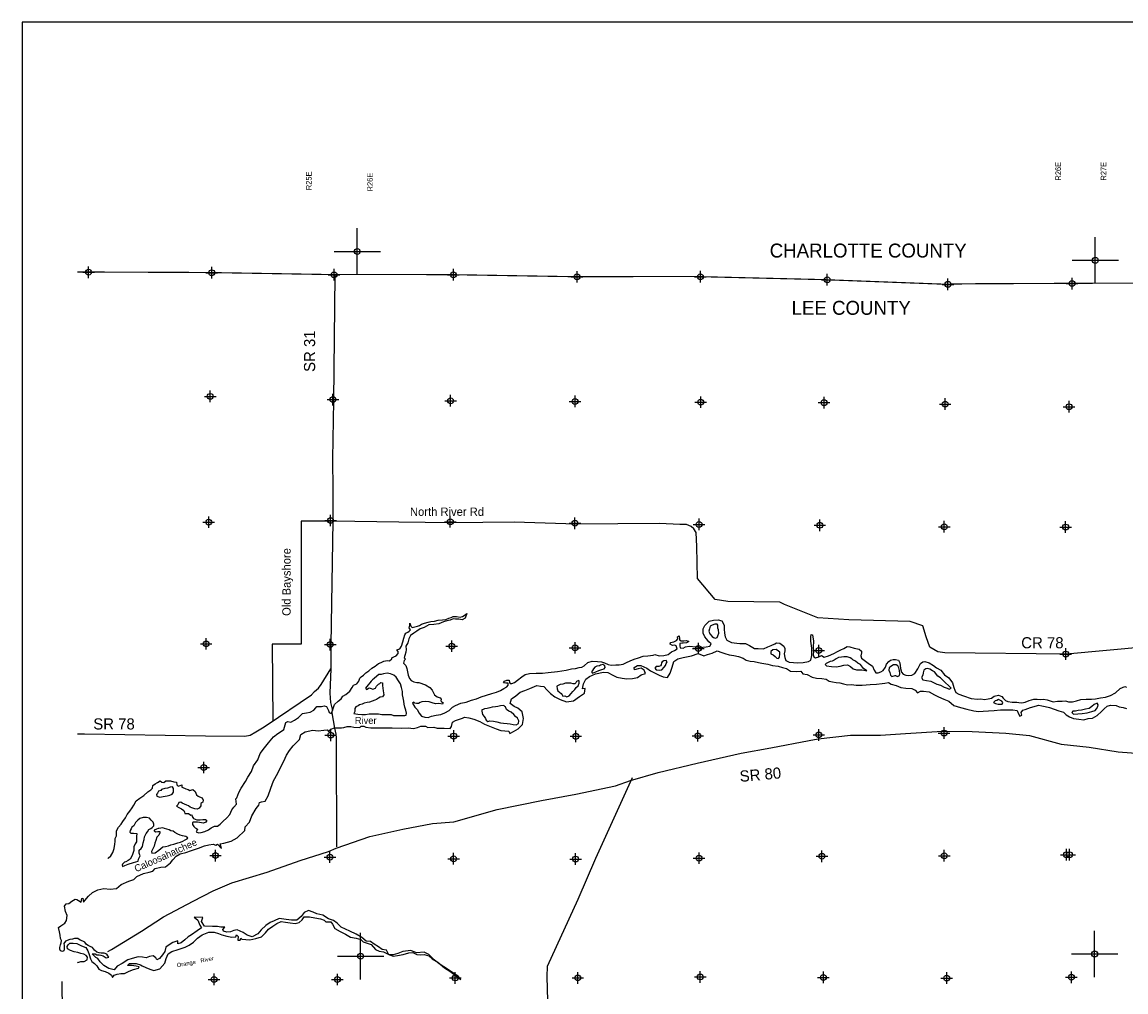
# Model space of a CAD drawing. Extents: x 238031 to 334031, y 833031 to 896862.
# Tile 2 of 3: x 238031 to 285495, y 855146 to 896862. Entities that reach past the tile are written whole.
import ezdxf

# ---------------------------------------------------------------- set-up
doc = ezdxf.new("R2010")
doc.units = 0
doc.header["$LTSCALE"] = 800
doc.header["$PDMODE"] = 34
doc.header["$PDSIZE"] = 250
doc.linetypes.add('PHANTOM', pattern=[0])
doc.layers.get('0').update_dxf_attribs({"linetype": 'CONTINUOUS'})
for name, color, linetype in [('BORDER', 1, 'CONTINUOUS'), ('COUNTY', 15, 'PHANTOM'), ('MAJROADS', 9, 'CONTINUOUS'), ('SEC', 2, 'CONTINUOUS'), ('TEXT', 7, 'CONTINUOUS'), ('WATER', 4, 'CONTINUOUS')]:
    doc.layers.add(name, color=color, linetype=linetype)

# ---------------------------------------------------------------- blocks, each defined once
blk = doc.blocks.new('TICK')
at = {"color": 0}
for points in [[(500, 0), (500, 1000)], [(0, 500), (1000, 500)]]:
    blk.add_lwpolyline(points, dxfattribs=at)
blk.add_point((500, 500), dxfattribs=at)

msp = doc.modelspace()

# ---------------------------------------------------------------- linework, layer by layer
at = {"layer": 'BORDER', "color": 0}
msp.add_lwpolyline([(238031, 833862), (334031, 833862), (334031, 896862), (238031, 896862)], close=True, dxfattribs=at)
at = {"layer": 'COUNTY', "color": 0, "const_width": 50}
msp.add_lwpolyline([(314888, 885827), (309574, 885814), (304211, 885726), (298807, 885713), (293461, 885675), (288984, 885630), (288208, 885645), (282929, 885623), (278920, 885606), (277966, 885592), (277594, 885590), (272402, 885786), (266950, 885917), (261647, 885912), (256329, 886000), (251194, 886003), (245934, 886091), (240641, 886112), (240408, 886113)], dxfattribs=at)
at = {"layer": 'MAJROADS', "color": 0}
for points in [[(251483, 885978), (251426, 880574), (251374, 878070), (251389, 876729), (251387, 875388), (251314, 870093), (251306, 869037), (251257, 867990), (251296, 867596), (251361, 867311), (251343, 867152), (251463, 866489), (251529, 866229), (251536, 866086), (251543, 865860), (251551, 861386)], [(251387, 875388), (250037, 875388), (250037, 870103), (248787, 870103), (248817, 866803)], [(288100, 870142), (282935, 869678), (277706, 869734), (277405, 869770), (277063, 869982), (276899, 870419), (276760, 870889), (276217, 871078), (273586, 871156), (272246, 871242), (270809, 871814), (270609, 871916), (268380, 871941), (267836, 872021), (267072, 872923), (267041, 874298), (267012, 874909), (266921, 875061), (266804, 875171), (266595, 875256), (266310, 875258), (265439, 875290), (261861, 875267), (259189, 875345), (256499, 875324), (254228, 875349), (251387, 875388)], [(240408, 866254), (240718, 866254), (245921, 866165), (247605, 866152), (247840, 866184), (248076, 866333), (248371, 866507), (248564, 866631), (250476, 867932), (250603, 868065), (250780, 868207), (250890, 868365), (251306, 869037)], [(241713, 856881), (241881, 856976), (243170, 857761), (244114, 858373), (245386, 859049), (246253, 859494), (247053, 859839), (248574, 860303), (249995, 860802), (251206, 861185), (251542, 861333), (252980, 861831), (254408, 862154), (255684, 862394), (256598, 862461), (258456, 862990), (260362, 863384), (261848, 863655), (263544, 864017), (264192, 864246), (265377, 864588), (267065, 864984), (268947, 865411), (270231, 865651), (271868, 865955), (272255, 866027), (273656, 866183), (274947, 866188), (276020, 866262), (277606, 866365), (278879, 866346), (280329, 866274), (281351, 866173), (282714, 865809), (283911, 865672), (285158, 865477), (286499, 865373)], [(264269, 864348), (262683, 860890), (261932, 859119), (260612, 856247), (260600, 855803), (260703, 851654)], [(239735, 855600), (239750, 854292), (241065, 854274), (246321, 853355), (251625, 852360), (254763, 851766), (256858, 851734), (259564, 851722), (260703, 851654)]]:
    msp.add_lwpolyline(points, dxfattribs=at)
at = {"layer": 'SEC', "color": 0}
for p in [(240890, 886102), (246184, 886082), (251444, 885994), (256579, 885991), (261897, 885903), (267199, 885907), (272652, 885777), (277844, 885581), (283179, 885614), (246121, 880763), (251398, 880625), (256457, 880572), (261809, 880543), (267212, 880513), (272514, 880492), (277723, 880430), (283050, 880319), (246058, 875352), (251294, 875424), (256445, 875370), (261805, 875307), (267141, 875253), (272334, 875216), (277686, 875153), (282904, 875142), (245946, 870118), (251281, 870088), (256508, 870018), (261809, 869947), (267111, 869917), (272288, 869830), (282908, 869679), (251302, 866189), (256589, 866152), (261842, 866140), (267087, 866162), (272291, 866201), (277678, 866281), (245841, 864799), (246348, 861013), (251266, 860944), (256586, 860874), (261830, 860862), (267143, 860900), (272422, 860981), (277683, 861002), (282937, 861049), (283071, 861048), (246285, 855685), (251589, 855681), (256658, 855746), (261928, 855751), (267190, 855789), (272485, 855769), (277789, 855740), (283151, 855778)]:
    msp.add_point(p, dxfattribs=at)
at = {"layer": 'WATER', "color": 0}
for points in [[(241713, 860912), (241729, 860904), (241847, 860995), (241932, 861145), (241992, 861313), (242018, 861497), (242036, 861622), (242036, 861748), (242087, 861865), (242096, 861940), (242089, 862082), (242182, 862232), (242292, 862357), (242368, 862482), (242478, 862641), (242554, 862774), (242664, 862916), (242765, 863066), (242833, 863183), (242935, 863366), (243095, 863483), (243271, 863599), (243440, 863757), (243574, 863839), (243642, 863914), (243651, 864032), (243760, 864098), (243853, 864156), (243971, 864222), (244037, 864171), (244129, 864154), (244213, 864220), (244414, 864219), (244556, 864185), (244665, 864167), (244690, 864058), (244748, 863999), (244823, 864032), (244899, 864057), (244898, 863956), (245015, 863905), (245074, 863880), (245166, 863846), (245241, 863812), (245375, 863853), (245467, 863768), (245533, 863626), (245599, 863566), (245666, 863533), (245775, 863498), (245824, 863389), (245807, 863314), (245723, 863256), (245714, 863147), (245646, 863047), (245554, 863006), (245462, 863023), (245328, 863066), (245253, 863100), (245186, 863150), (245119, 863184), (245019, 863227), (244910, 863261), (244861, 863303), (244768, 863287), (244726, 863195), (244675, 863137), (244767, 863086), (244884, 863018), (244984, 862951), (245008, 862884), (245025, 862817), (245184, 862816), (245292, 862756), (245334, 862764), (245351, 862697), (245400, 862605), (245475, 862579), (245551, 862553), (245693, 862544), (245802, 862560), (245869, 862560), (245919, 862568), (245978, 862526), (245935, 862450), (245826, 862409), (245659, 862436), (245567, 862453), (245449, 862445), (245382, 862454), (245357, 862429), (245365, 862345), (245415, 862261), (245473, 862202), (245531, 862177), (245581, 862126), (245548, 862085), (245522, 862034), (245614, 861992), (245731, 862000), (245891, 862040), (246050, 862123), (246168, 862198), (246302, 862272), (246436, 862280), (246554, 862363), (246664, 862471), (246832, 862629), (246959, 862779), (247052, 862979), (247137, 863096), (247247, 863221), (247215, 863455), (247265, 863497), (247351, 863731), (247452, 863914), (247638, 864198), (247732, 864381), (247892, 864632), (247978, 864866), (248164, 865124), (248274, 865399), (248452, 865641), (248629, 865866), (248840, 866116), (249025, 866265), (249185, 866357), (249286, 866440), (249346, 866640), (249372, 866741), (249464, 866782), (249581, 866756), (249741, 866830), (249918, 866955), (249977, 867013), (250086, 867121), (250254, 867153), (250413, 867177), (250573, 867269), (250657, 867360), (250699, 867418), (250767, 867426), (250900, 867417), (251018, 867458), (251127, 867424), (251209, 867256), (251242, 867164), (251317, 867121), (251377, 867230), (251402, 867338), (251471, 867514), (251622, 867647), (251757, 867755), (251816, 867863), (251959, 867938), (252127, 868079), (252221, 868237), (252288, 868337), (252431, 868404), (252516, 868512), (252550, 868646), (252617, 868704), (252710, 868770), (252819, 868878), (252937, 868953), (253072, 869069), (253215, 869152), (253350, 869268), (253467, 869309), (253593, 869367), (253736, 869400), (253836, 869382), (253929, 869474), (253937, 869516), (254021, 869557), (254114, 869598), (254207, 869698), (254207, 869790), (254149, 869858), (254275, 869899), (254343, 870024), (254403, 870199), (254445, 870358), (254488, 870509), (254531, 870584), (254615, 870617), (254674, 870658), (254733, 870716), (254674, 870800), (254700, 870918), (254709, 871010), (254742, 870875), (254809, 870825), (254926, 870849), (255035, 870873), (255119, 870906), (255203, 870964), (255329, 871006), (255488, 871055), (255614, 871079), (255765, 871095), (255924, 871136), (256109, 871151), (256251, 871167), (256377, 871225), (256478, 871249), (256570, 871299), (256713, 871298), (256863, 871263), (256964, 871296), (257040, 871338), (257157, 871429), (257089, 871228), (256955, 871146), (256804, 871180), (256662, 871181), (256570, 871190), (256435, 871141), (256293, 871108), (256158, 871059), (255949, 870985), (255731, 870944), (255521, 870937), (255319, 870821), (255143, 870764), (255009, 870664), (254874, 870573), (254739, 870473), (254663, 870332), (254620, 870156), (254535, 870014), (254543, 869872), (254534, 869755), (254482, 869613), (254465, 869521), (254515, 869453), (254456, 869395), (254438, 869286), (254530, 869185), (254579, 869051), (254603, 868917), (254628, 868774), (254685, 868631), (254768, 868547), (254869, 868488), (255011, 868453), (255094, 868461), (255379, 868359), (255562, 868240), (255662, 868131), (255720, 868013), (255761, 867921), (255878, 867845), (256011, 867802), (256053, 867735), (256044, 867668), (256085, 867617), (256135, 867575), (256102, 867517), (255951, 867551), (255809, 867544), (255666, 867578), (255533, 867621), (255374, 867639), (255223, 867623), (255147, 867590), (255072, 867549), (254996, 867549), (254921, 867566), (254879, 867609), (254821, 867567), (254912, 867391), (255020, 867298), (255111, 867130), (255202, 867003), (255344, 866969), (255486, 866951), (255638, 867001), (255839, 867049), (256032, 867082), (256216, 867156), (256401, 867247), (256536, 867388), (256662, 867471), (256897, 867562), (257124, 867610), (257359, 867701), (257577, 867758), (257770, 867832), (258005, 867906), (258232, 867980), (258433, 868037), (258601, 868112), (258752, 868203), (258870, 868269), (258937, 868335), (258930, 868428), (258838, 868428), (258737, 868446), (258771, 868512), (258872, 868562), (258981, 868553), (258988, 868452), (259013, 868410), (259089, 868410), (259198, 868459), (259332, 868551), (259526, 868692), (259661, 868800), (259845, 868840), (260138, 868855), (260406, 868853), (260649, 868885), (261060, 868924), (261429, 868989), (261655, 869038), (261823, 869062), (261982, 869094), (262100, 869110), (262201, 869168), (262352, 869309), (262545, 869367), (262771, 869365), (262939, 869339), (263072, 869305), (263231, 869228), (263365, 869202), (263557, 869218), (263700, 869217), (263884, 869249), (264019, 869315), (264178, 869389), (264346, 869455), (264539, 869513), (264732, 869587), (264942, 869602), (265160, 869634), (265244, 869659), (265419, 869607), (265629, 869623), (265805, 869663), (265956, 869771), (266091, 869829), (266192, 869904), (266159, 870038), (266092, 870055), (266000, 870047), (265900, 870107), (265917, 870182), (266051, 870198), (266169, 870264), (266228, 870331), (266212, 870423), (266279, 870456), (266303, 870347), (266303, 870288), (266378, 870246), (266487, 870245), (266604, 870261), (266704, 870219), (266604, 870161), (266461, 870145), (266394, 870154), (266319, 870129), (266310, 870029), (266326, 869945), (266451, 869935), (266561, 869985), (266712, 870017), (267021, 869990), (267172, 869964), (267297, 869972), (267448, 869987), (267608, 870020), (267658, 870120), (267567, 870204), (267459, 870331), (267384, 870423), (267310, 870583), (267319, 870759), (267387, 870901), (267463, 870976), (267573, 871092), (267757, 871141), (267958, 871148), (268126, 871105), (268225, 870920), (268224, 870744), (268239, 870577), (268263, 870418), (268329, 870275), (268538, 870181), (268764, 870146), (268890, 870137), (269132, 870135), (269316, 870042), (269525, 869924), (269675, 869914), (269910, 869904), (270103, 869987), (270246, 870044), (270397, 870119), (270473, 870168), (270615, 870151), (270781, 870024), (270823, 869923), (270822, 869814), (270796, 869689), (270828, 869530), (270869, 869395), (271020, 869327), (271204, 869309), (271380, 869308), (271623, 869315), (271841, 869356), (271942, 869422), (271985, 869614), (271987, 869932), (271947, 870234), (271940, 870418), (271957, 870527), (272024, 870510), (272056, 870233), (272054, 869982), (272061, 869790), (272052, 869639), (272076, 869555), (272143, 869521), (272294, 869554), (272403, 869611), (272520, 869552), (272705, 869609), (272940, 869700), (273100, 869783), (273234, 869857), (273360, 869915), (273503, 870006), (273620, 869989), (273812, 869937), (274021, 869885), (274130, 869809), (274121, 869726), (274095, 869609), (274128, 869500), (274236, 869415), (274419, 869288), (274603, 869153), (274677, 868985), (274743, 868876), (274835, 868875), (274953, 868908), (275054, 868966), (275164, 869116), (275206, 869241), (275299, 869358), (275375, 869416), (275484, 869440), (275584, 869440), (275718, 869414), (275776, 869296), (275808, 869053), (275849, 868894), (275915, 868818), (276032, 868767), (276141, 868758), (276292, 868773), (276418, 868840), (276545, 869040), (276596, 869131), (276664, 869273), (276756, 869340), (276848, 869364), (277032, 869296), (277216, 869186), (277349, 869085), (277533, 868983), (277690, 868789), (277882, 868654), (278032, 868444), (278097, 868234), (278138, 868125), (278188, 868032), (278305, 867948), (278514, 867888), (278848, 867768), (279116, 867741), (279258, 867757), (279409, 867731), (279576, 867755), (279719, 867788), (279837, 867871), (280013, 867911), (280155, 867860), (280221, 867776), (280313, 867675), (280413, 867632), (280605, 867614), (280798, 867613), (280890, 867596), (281024, 867586), (281158, 867611), (281334, 867685), (281536, 867742), (281686, 867733), (281829, 867724), (281946, 867739), (282105, 867713), (282239, 867662), (282364, 867628), (282548, 867652), (282749, 867650), (282883, 867666), (282945, 867656), (283029, 867630), (283196, 867629), (283372, 867670), (283557, 867719), (283783, 867742), (284017, 867741), (284185, 867756), (284403, 867797), (284621, 867829), (284839, 867894), (285049, 868010), (285243, 868201), (285444, 868284), (285520, 868258)], [(240408, 856420), (240424, 856414), (240559, 856455), (240701, 856454), (240835, 856529), (240845, 856638), (240786, 856713), (240686, 856764), (240553, 856799), (240427, 856841), (240268, 856868), (240110, 856927), (239984, 857004), (239968, 857104), (240011, 857171), (240078, 857237), (240229, 857245), (240388, 857227), (240588, 857125), (240772, 857057), (240863, 856914), (240912, 856754), (240978, 856570), (241036, 856460), (241144, 856376), (241252, 856266), (241335, 856132), (241444, 856072), (241598, 856022), (241757, 855948), (241874, 855863), (241924, 855771), (241991, 855871), (242126, 855912), (242276, 855937), (242436, 855944), (242629, 856035), (242822, 856109), (243031, 856167), (243065, 856225), (242931, 856260), (242739, 856277), (242563, 856278), (242656, 856362), (242748, 856369), (242932, 856368), (243116, 856317), (243199, 856266), (243358, 856199), (243517, 856122), (243701, 856063), (243952, 856137), (244163, 856378), (244231, 856579), (244308, 856788), (244474, 856891), (244476, 856879), (244744, 856970), (245046, 857068), (245222, 857160), (245399, 857293), (245576, 857459), (245769, 857600), (246063, 857716), (246289, 857715), (246473, 857655), (246615, 857604), (246841, 857544), (247050, 857501), (247217, 857509), (247251, 857600), (247326, 857533), (247309, 857374), (247409, 857374), (247435, 857465), (247476, 857415), (247652, 857397), (247819, 857388), (248088, 857445), (248322, 857511), (248491, 857686), (248626, 857852), (248811, 857977), (248987, 858093), (249172, 858176), (249364, 858141), (249557, 858115), (249774, 858089), (249942, 858138), (250068, 858246), (250161, 858371), (250395, 858370), (250613, 858335), (250856, 858292), (251014, 858233), (251089, 858157), (251307, 858156), (251382, 858055), (251481, 857878), (251715, 857743), (251940, 857625), (252149, 857498), (252400, 857463), (252592, 857395), (252701, 857294), (252826, 857251), (253035, 857183), (253226, 856973), (253385, 856897), (253569, 856870), (253711, 856803), (253836, 856735), (253987, 856684), (254179, 856708), (254414, 856757), (254666, 856831), (254833, 856847), (255000, 856754), (255143, 856736), (255327, 856752), (255528, 856700), (255669, 856566), (255903, 856422), (256194, 856178), (256420, 856034), (256653, 855865), (256895, 855680), (256779, 855831), (256603, 855941), (256328, 856127), (255961, 856355), (255744, 856532), (255528, 856759), (255327, 856852), (254992, 856829), (254750, 856922), (254398, 856891), (254188, 856800), (253987, 856742), (253803, 856744), (253695, 856945), (253519, 856971), (253361, 857089), (253177, 857199), (253011, 857317), (252826, 857327), (252643, 857487), (252401, 857631), (252117, 857758), (251758, 857927), (251575, 858104), (251416, 858214), (251207, 858290), (250957, 858442), (250698, 858502), (250547, 858579), (250347, 858647), (250162, 858556), (250036, 858389), (249850, 858239), (249616, 858232), (249382, 858259), (249089, 858302), (248871, 858211), (248694, 858128), (248518, 858004), (248307, 857812), (248164, 857646), (247921, 857513), (247703, 857581), (247536, 857699), (247286, 857818), (247143, 857794), (246992, 857728), (246842, 857720), (246691, 857754), (246666, 857838), (246742, 857930), (246583, 857939), (246433, 857957), (246223, 857958), (245880, 857977), (245739, 858170), (245807, 858354), (245430, 858356), (245588, 858238), (245679, 858011), (245746, 857902), (245561, 857777), (245317, 857603), (245166, 857520), (245023, 857387), (244871, 857254), (244729, 857213), (244729, 857347), (244520, 857272), (244360, 857173), (244217, 857073), (244166, 856881), (244073, 856747), (243946, 856580), (243829, 856531), (243779, 856607), (243662, 856699), (243503, 856675), (243369, 856609), (243210, 856635), (243026, 856653), (242766, 856587), (242581, 856521), (242329, 856363), (242119, 856256), (241984, 856097), (241767, 856149), (241541, 856276), (241383, 856436), (241292, 856578), (241200, 856629), (241084, 856739), (241050, 856789), (241172, 856778), (241239, 856744), (241348, 856735), (241423, 856726), (241515, 856700), (241557, 856666), (241648, 856615), (241758, 856640), (241724, 856699), (241675, 856774), (241566, 856817), (241432, 856818), (241348, 856835), (241248, 856853), (241140, 856937), (241057, 857055), (240965, 857106), (240873, 857148), (240798, 857191), (240723, 857292), (240648, 857334), (240531, 857377), (240431, 857444), (240364, 857445), (240289, 857445), (240197, 857421), (240088, 857405), (239894, 857323), (239827, 857231), (239843, 857139), (239834, 857038), (239834, 856988), (239825, 856921), (239766, 856879), (239682, 856914), (239658, 856989), (239658, 857064), (239676, 857165), (239718, 857265), (239719, 857357), (239686, 857450), (239665, 857592), (239640, 857735), (239591, 857911), (239692, 857994), (239869, 858102), (239945, 858219), (239971, 858428), (239896, 858604), (239856, 858839), (239923, 858931), (240041, 858955), (240167, 859055), (240310, 859138), (240385, 859121), (240452, 859078), (240577, 859011), (240595, 859170), (240645, 859178), (240677, 859002), (240804, 859160), (240888, 859269), (241057, 859418), (241292, 859543), (241552, 859591), (241819, 859573), (242087, 859597), (242298, 859772), (242625, 859904), (242843, 859978), (242970, 860111), (243247, 860235), (243490, 860292), (243649, 860342), (243750, 860450), (244002, 860507), (244194, 860523), (244413, 860706), (244514, 860831), (244657, 860981), (244834, 861089), (245077, 861138), (245320, 861229), (245622, 861336), (245874, 861426), (246059, 861476), (246251, 861500), (246368, 861457), (246435, 861499), (246610, 861322), (246553, 861515), (246704, 861539), (247022, 861629), (247283, 861779), (247603, 862087), (247629, 862254), (247806, 862454), (247908, 862721), (248102, 863030), (248212, 863180), (248237, 863289), (248330, 863322), (248480, 863346), (248607, 863580), (248726, 863914), (248845, 864223), (249023, 864549), (249150, 864825), (249286, 865075), (249404, 865326), (249531, 865534), (249683, 865726), (249961, 866009), (250012, 866218), (250205, 866334), (250532, 866400), (250758, 866373), (251001, 866405), (251152, 866421), (251227, 866337), (251311, 866454), (251462, 866512), (251596, 866511), (251764, 866510), (251873, 866526), (252015, 866567), (252174, 866566), (252291, 866540), (252551, 866522), (252618, 866581), (252719, 866580), (252810, 866529), (253020, 866511), (253237, 866510), (253430, 866509), (253648, 866508), (253949, 866506), (254351, 866487), (254636, 866502), (254862, 866476), (255029, 866517), (255172, 866583), (255381, 866582), (255473, 866514), (255733, 866538), (255883, 866487), (256185, 866485), (256444, 866484), (256495, 866559), (256538, 866743), (256672, 866826), (256966, 866916), (257058, 866966), (257234, 866940), (257451, 866872), (257719, 866778), (257919, 866660), (258195, 866550), (258412, 866465), (258621, 866388), (258964, 866369), (259005, 866260), (259165, 866352), (259358, 866468), (259543, 866651), (259587, 866910), (259530, 867187), (259355, 867347), (259188, 867423), (259021, 867558), (259072, 867750), (259257, 867883), (259451, 868033), (259644, 868116), (259870, 868198), (260172, 868322), (260323, 868296), (260473, 868279), (260607, 868127), (260748, 867984), (260932, 867841), (261174, 867722), (261441, 867628), (261743, 867660), (262003, 867860), (262214, 868001), (262240, 868202), (262122, 868177), (262174, 868395), (262267, 868595), (262427, 868712), (262687, 868827), (263031, 868901), (263215, 868883), (263440, 868765), (263607, 868680), (263833, 868637), (264042, 868611), (264277, 868634), (264487, 868675), (264655, 868791), (264831, 868841), (264773, 868992), (264656, 869068), (264522, 869043), (264371, 869002), (264347, 869103), (264489, 869186), (264640, 869185), (264891, 869066), (265058, 868957), (265250, 868855), (265425, 868770), (265592, 868702), (265784, 868668), (265903, 868860), (265979, 869111), (266056, 869353), (266224, 869469), (266451, 869535), (266811, 869608), (267105, 869699), (267341, 869608), (267509, 869658), (267710, 869715), (267912, 869814), (268121, 869746), (268246, 869703), (268430, 869644), (268639, 869617), (268832, 869574), (269032, 869506), (269166, 869413), (269333, 869378), (269509, 869352), (269701, 869318), (269835, 869283), (270103, 869248), (270295, 869180), (270538, 869153), (270730, 869094), (270898, 869051), (271073, 868949), (271316, 868931), (271517, 868938), (271600, 868829), (271793, 868794), (272001, 868684), (272194, 868641), (272420, 868631), (272612, 868605), (272737, 868512), (272880, 868486), (273030, 868460), (273198, 868442), (273348, 868391), (273524, 868356), (273700, 868372), (273892, 868345), (274152, 868344), (274496, 868367), (274772, 868382), (275015, 868414), (275133, 868430), (275284, 868454), (275401, 868387), (275610, 868327), (275810, 868242), (276028, 868207), (276296, 868197), (276429, 868129), (276529, 868011), (276664, 868086), (276789, 868077), (277032, 868050), (277266, 867931), (277441, 867838), (277659, 867736), (277876, 867659), (278092, 867465), (278385, 867380), (278653, 867303), (278954, 867234), (279155, 867208), (279356, 867223), (279591, 867239), (279834, 867245), (280102, 867277), (280353, 867284), (280630, 867274), (280822, 867256), (280863, 867139), (280938, 867004), (281022, 867054), (280989, 867171), (281057, 867272), (281166, 867296), (281393, 867387), (281757, 867475), (281879, 867451), (282029, 867416), (282205, 867373), (282414, 867314), (282606, 867237), (282807, 867177), (282932, 867067), (283066, 866983), (283241, 866906), (283475, 866880), (283685, 866853), (283878, 866903), (284062, 866927), (284264, 867034), (284449, 867201), (284559, 867326), (284685, 867434), (284836, 867475), (285071, 867465), (285204, 867406), (285372, 867379), (285514, 867337)]]:
    msp.add_lwpolyline(points, dxfattribs=at)
for points in [[(267953, 870798), (267945, 870857), (267945, 870916), (267912, 870966), (267820, 870967), (267703, 870926), (267619, 870884), (267593, 870759), (267567, 870667), (267608, 870549), (267699, 870440), (267758, 870398), (267841, 870364), (267925, 870397), (267951, 870463), (267993, 870580), (267978, 870714)], [(270551, 869809), (270459, 869877), (270317, 869861), (270233, 869794), (270224, 869753), (270223, 869686), (270332, 869643), (270415, 869575), (270490, 869499), (270557, 869491), (270599, 869549), (270617, 869683), (270618, 869767)], [(262740, 869151), (262665, 869109), (262597, 869043), (262555, 868976), (262521, 868918), (262554, 868859), (262697, 868917), (262831, 868974), (262966, 869015), (263058, 869048), (263109, 869098), (263084, 869174), (263001, 869224), (262908, 869208), (262858, 869175)], [(265647, 869114), (265697, 869181), (265731, 869273), (265765, 869339), (265732, 869407), (265632, 869382), (265556, 869341), (265522, 869299), (265513, 869215), (265488, 869174), (265412, 869141), (265303, 869150), (265244, 869075), (265302, 868999), (265428, 868982), (265537, 869006)], [(274139, 869005), (274230, 868980), (274348, 868962), (274206, 869055), (274081, 869224), (273965, 869291), (273865, 869376), (273756, 869427), (273706, 869477), (273639, 869511), (273506, 869554), (273363, 869555), (273263, 869547), (273137, 869532), (273036, 869474), (272952, 869416), (272860, 869374), (272784, 869358), (272666, 869300), (272599, 869276), (272557, 869234), (272615, 869167), (272833, 869140), (273034, 869130), (273210, 869163), (273361, 869203), (273520, 869219), (273654, 869143), (273770, 869050), (273904, 868999)], [(275594, 868752), (275678, 868718), (275753, 868751), (275779, 868835), (275755, 868969), (275730, 869087), (275681, 869179), (275622, 869221), (275497, 869214), (275387, 869139), (275320, 869089), (275303, 868981), (275344, 868880), (275376, 868771), (275435, 868720), (275569, 868753)], [(253366, 868796), (253290, 868722), (253172, 868630), (253096, 868572), (253046, 868514), (252978, 868447), (252919, 868356), (252851, 868289), (252801, 868206), (252834, 868155), (252918, 868196), (252960, 868230), (253043, 868204), (253119, 868170), (253228, 868211), (253270, 868303), (253355, 868378), (253413, 868419), (253456, 868461), (253523, 868444), (253522, 868326), (253538, 868209), (253562, 868100), (253578, 868008), (253586, 867932), (253535, 867840), (253426, 867824), (253350, 867775), (253275, 867725), (253199, 867692), (253082, 867659), (252972, 867610), (252872, 867602), (252738, 867570), (252653, 867520), (252544, 867496), (252477, 867454), (252385, 867404), (252342, 867338), (252342, 867246), (252341, 867204), (252291, 867129), (252466, 867094), (252634, 867076), (252801, 867083), (252961, 867107), (253162, 867106), (253363, 867105), (253496, 867079), (253656, 867077), (253823, 867076), (253898, 867076), (253999, 867033), (254107, 867032), (254241, 867032), (254384, 867031), (254484, 867030), (254552, 867055), (254560, 867138), (254536, 867264), (254487, 867390), (254463, 867524), (254447, 867658), (254414, 867793), (254390, 867918), (254391, 868069), (254350, 868245), (254301, 868396), (254218, 868531), (254119, 868682), (254011, 868775), (253869, 868826), (253735, 868853), (253575, 868829), (253466, 868796)], [(277270, 868908), (277179, 868959), (277070, 869035), (276953, 869053), (276886, 869045), (276810, 868987), (276776, 868870), (276758, 868770), (276708, 868669), (276765, 868577), (276924, 868542), (277108, 868516), (277250, 868448), (277367, 868380), (277518, 868337), (277685, 868261), (277810, 868210), (277902, 868175), (277977, 868208), (277886, 868310), (277728, 868453), (277636, 868546), (277520, 868655), (277403, 868732)], [(261796, 868161), (261863, 868244), (261947, 868310), (261982, 868427), (261991, 868503), (261966, 868536), (261873, 868503), (261839, 868445), (261797, 868403), (261722, 868404), (261621, 868421), (261513, 868422), (261395, 868423), (261286, 868382), (261169, 868366), (261076, 868333), (261026, 868300), (261042, 868182), (261066, 868090), (261141, 868039), (261216, 867989), (261250, 867930), (261283, 867863), (261366, 867879), (261450, 867845), (261551, 867877), (261644, 867986), (261720, 868069)], [(279807, 867593), (279883, 867550), (280008, 867524), (280092, 867524), (280167, 867523), (280209, 867590), (280160, 867657), (280076, 867700), (280018, 867725), (279942, 867684), (279867, 867668)], [(258817, 867410), (258784, 867427), (258742, 867461), (258608, 867454), (258491, 867421), (258390, 867405), (258239, 867389), (258138, 867365), (258029, 867332), (257920, 867325), (257862, 867300), (257803, 867283), (257802, 867216), (257835, 867082), (257901, 866990), (257951, 866906), (257992, 866838), (258051, 866771), (258151, 866812), (258302, 866786), (258444, 866768), (258603, 866725), (258737, 866708), (258896, 866690), (259021, 866672), (259147, 866654), (259272, 866628), (259373, 866695), (259391, 866804), (259333, 866921), (259250, 866997), (259175, 867081), (259058, 867174), (258967, 867225), (258858, 867301)], [(283163, 867168), (283246, 867100), (283431, 867107), (283607, 867123), (283825, 867146), (284026, 867212), (284169, 867245), (284228, 867328), (284287, 867420), (284304, 867495), (284255, 867562), (284129, 867504), (284027, 867421), (283918, 867338), (283759, 867306), (283591, 867265), (283440, 867250), (283331, 867225), (283214, 867218)], [(244027, 863852), (243993, 863810), (243892, 863778), (243850, 863694), (243816, 863636), (243824, 863560), (243949, 863518), (244092, 863559), (244276, 863582), (244385, 863615), (244478, 863656), (244545, 863740), (244546, 863832), (244538, 863899), (244505, 863966), (244396, 863958), (244278, 863917), (244169, 863901)], [(242439, 860722), (242388, 860681), (242346, 860647), (242338, 860597), (242346, 860547), (242455, 860588), (242597, 860646), (242824, 860711), (243017, 860768), (243034, 860861), (243111, 861002), (243061, 861120), (243071, 861237), (243147, 861320), (243206, 861404), (243232, 861563), (243275, 861696), (243301, 861813), (243360, 861955), (243419, 862030), (243487, 862130), (243571, 862180), (243622, 862222), (243689, 862297), (243698, 862364), (243674, 862447), (243582, 862540), (243507, 862624), (243382, 862650), (243239, 862643), (243097, 862611), (243004, 862527), (242903, 862436), (242843, 862294), (242751, 862228), (242717, 862161), (242674, 862086), (242657, 862019), (242707, 861977), (242824, 861968), (242958, 861967), (242957, 861833), (242948, 861741), (242947, 861598), (242888, 861523), (242837, 861390), (242836, 861230), (242785, 861063), (242734, 860963), (242683, 860863), (242590, 860797), (242498, 860747)], [(243915, 862178), (243881, 862178), (243805, 862145), (243713, 862104), (243713, 862079), (243780, 862036), (243863, 862052), (243947, 862044), (243947, 861985), (243904, 861885), (243820, 861802), (243785, 861659), (243743, 861551), (243708, 861417), (243666, 861325), (243632, 861275), (243598, 861183), (243614, 861116), (243757, 861132), (243908, 861240), (244077, 861381), (244194, 861405), (244328, 861430), (244429, 861479), (244563, 861503), (244723, 861561), (244840, 861594), (244949, 861626), (245050, 861684), (245134, 861725), (245160, 861776), (245068, 861835), (244926, 861861), (244826, 861887), (244734, 861938), (244600, 861997), (244525, 862056), (244425, 862074), (244358, 862124), (244249, 862150), (244157, 862176), (244082, 862210)]]:
    msp.add_lwpolyline(points, close=True, dxfattribs=at)

# ---------------------------------------------------------------- block references
at = {"color": 0, "xscale": 2, "yscale": 2, "zscale": 2}
for p in [(251444, 885994), (283179, 885614), (283151, 855778), (251589, 855681)]:
    msp.add_blockref('TICK', p, dxfattribs=at)

# ---------------------------------------------------------------- texts
at = {"layer": 'MAJROADS', "color": 0}
for s, height, rotation, p in [('SR 31', 480, 90, (250633, 881814)), ('Old Bayshore', 360, 90, (249579, 871320)), ('SR 80', 480, 5, (268910, 864179))]:
    msp.add_text(s, height=height, rotation=rotation, dxfattribs=at).set_placement(p)
for s, height, p in [('North River Rd', 360, (254710, 875622)), ('CR 78', 480, (280994, 869924)), ('SR 78', 480, (241092, 866434))]:
    msp.add_text(s, height=height, dxfattribs=at).set_placement(p)
at = {"layer": 'TEXT', "color": 0}
for s, p in [('R26E', (282701, 890045)), ('R27E', (284653, 890045)), ('R25E', (250480, 889632)), ('R26E', (253111, 889577))]:
    msp.add_text(s, height=240, rotation=90, dxfattribs=at).set_placement(p)
for s, p in [('CHARLOTTE COUNTY', (270178, 886734)), ('LEE COUNTY', (271119, 884270))]:
    msp.add_text(s, height=600, dxfattribs=at).set_placement(p)
at = {"layer": 'WATER', "color": 0}
msp.add_text('River', height=300, dxfattribs=at).set_placement((252338, 866673))
for s, height, rotation, p in [('Caloosahatchee', 300, 24.2148, (242941, 860289)), ('Orange   River', 180, 11, (244701, 856202))]:
    msp.add_text(s, height=height, rotation=rotation, dxfattribs=at).set_placement(p)

doc.saveas('drawing.dxf')
